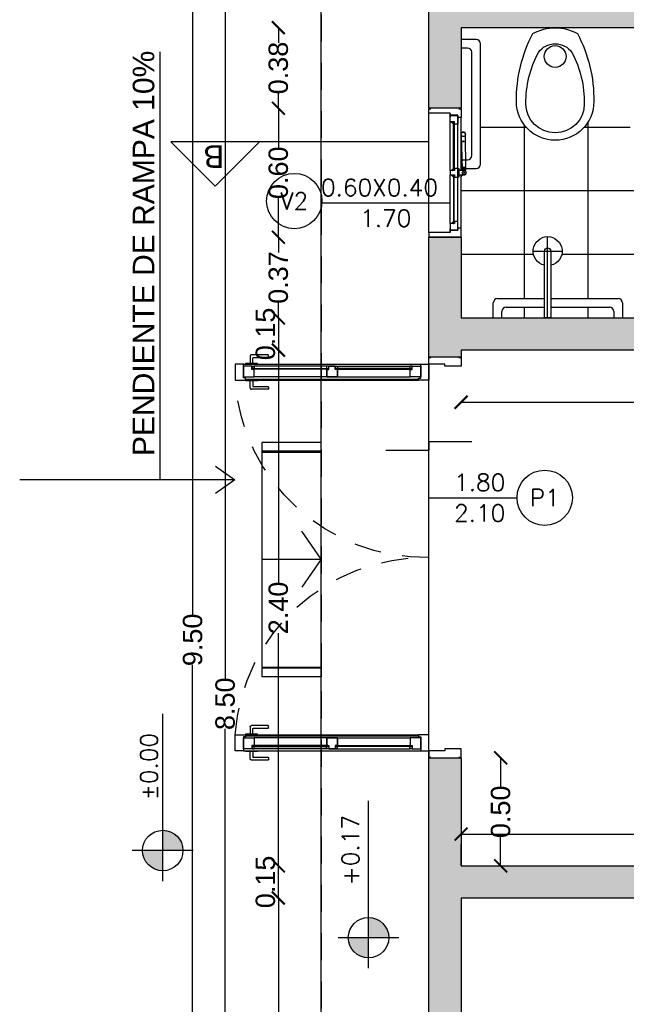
# Model space of a CAD drawing. Header units: millimetres. Extents: x 201 to 840, y 135 to 685.
# Tile 16 of 219: x 227.56 to 230.38, y 163.16 to 167.75. Entities that reach past the tile are written whole.
import ezdxf
from ezdxf.enums import TextEntityAlignment as Align

# ---------------------------------------------------------------- set-up
doc = ezdxf.new("R2010")
doc.units = ezdxf.units.MM
doc.linetypes.add('HIDDEN', pattern=[0.375, 0.25, -0.125])
doc.linetypes.add('HIDDEN2', pattern=[0.1875, 0.125, -0.0625])
doc.layers.add('001', color=1, linetype='Continuous', lineweight=5)
doc.layers.add('COTA NIVELES', color=2, linetype='Continuous', lineweight=20)
for name, color, linetype in [('01', 1, 'Continuous'), ('02', 2, 'Continuous'), ('03', 3, 'Continuous'), ('10', 251, 'Continuous'), ('ABERTURAS', 2, 'Continuous'), ('AREA', 2, 'Continuous'), ('cota', 2, 'Continuous'), ('L1', 2, 'Continuous'), ('LINEA DE CORTE', 4, 'Continuous'), ('LLAMADAS', 1, 'Continuous'), ('MAMPOSTERIA', 5, 'Continuous'), ('muro', 6, 'Continuous'), ('NIVELES', 1, 'Continuous'), ('piso', 1, 'Continuous'), ('pluvial', 30, 'Continuous'), ('PROYECCIONES', 2, 'Continuous'), ('SANITARIO ARTEF', 2, 'Continuous'), ('Techo', 4, 'Continuous')]:
    doc.layers.add(name, color=color, linetype=linetype)
doc.styles.add('ARIAL', font='arial.ttf', dxfattribs={"height": 0.06})
doc.styles.add('ROMANS', font='romans.shx')
doc.styles.get("Standard").update_dxf_attribs({"font": 'arial.ttf'})
doc.styles.add('STYLE1', font='ARIALUNI.TTF', dxfattribs={"height": 0.09})
doc.dimstyles.new('05', dxfattribs={"dimscale": 0, "dimtxt": 0.09, "dimasz": 0.05, "dimexe": 0, "dimexo": 0, "dimgap": 0, "dimtad": 0, "dimzin": 0, "dimdsep": 46, "dimtxsty": 'Standard', "dimblk": 'OPEN90', "dimcen": 0.25, "dimclrd": 1, "dimclre": 1, "dimclrt": 3, "dimadec": 0, "dimazin": 0, "dimtfac": 1, "dimtofl": 0, "dimtmove": 2, "dimatfit": 3, "dimldrblk": 'BOXFILLED', "dimfxl": 1, "dimtolj": 1, "dimtzin": 0, "dimarcsym": 0})
doc.dimstyles.new('D3', dxfattribs={"dimscale": 0, "dimtxt": 0.09, "dimasz": 0.06, "dimexe": 0, "dimexo": 0.15, "dimgap": 0, "dimtad": 0, "dimzin": 0, "dimdsep": 46, "dimtxsty": 'STYLE1', "dimblk": 'ARCHTICK', "dimcen": 1, "dimse1": 1, "dimse2": 1, "dimclrd": 1, "dimclre": 1, "dimclrt": 3, "dimadec": 0, "dimazin": 0, "dimtfac": 1, "dimtmove": 2, "dimatfit": 1, "dimldrblk": 'OPEN90', "dimfxl": 1, "dimtolj": 1, "dimtzin": 0, "dimarcsym": 0})

# ---------------------------------------------------------------- blocks, each defined once
blk = doc.blocks.new('_ARCHTICK')
at = {"color": 0, "linetype": 'ByBlock', "const_width": 0.15}
blk.add_lwpolyline([(-0.5, -0.5), (0.5, 0.5)], dxfattribs=at)
blk = doc.blocks.new('*D767')
at = {"layer": 'cota', "color": 1, "lineweight": -2}
for p, q in [((228.7663, 163.6583), (228.7663, 162.3259)), ((228.7663, 160.7583), (228.7663, 162.0907))]:
    blk.add_line(p, q, dxfattribs=at)
at = {"layer": 'DEFPOINTS', "color": 0}
for p in [(228.7663, 163.6583), (229.616, 163.6583), (229.6762, 160.7583)]:
    blk.add_point(p, dxfattribs=at)
at = {"layer": 'cota', "color": 1, "lineweight": -2, "xscale": 0.06, "yscale": 0.06, "zscale": 0.06}
for p, rotation in [((228.7663, 163.6583), 90), ((228.7663, 160.7583), 270)]:
    blk.add_blockref('_ARCHTICK', p, dxfattribs=dict(at, rotation=rotation))
at = {"layer": 'cota', "color": 3, "insert": (228.7663, 162.2083), "char_height": 0.09, "attachment_point": 5, "rotation": 90, "style": 'STYLE1'}
blk.add_mtext('\\A1;2.90', dxfattribs=at)
blk = doc.blocks.new('_OPEN90')
at = {"color": 0, "linetype": 'ByBlock'}
for p, q in [((0, 0), (-1, 0)), ((-0.5, 0.5), (0, 0)), ((0, 0), (-0.5, -0.5))]:
    blk.add_line(p, q, dxfattribs=at)
blk = doc.blocks.new('*D768')
at = {"layer": 'cota', "color": 1, "lineweight": -2}
for p, q in [((228.7663, 163.8083), (228.7663, 163.8683)), ((228.7663, 163.6583), (228.7663, 163.8083)), ((228.7663, 163.6583), (228.7663, 163.5983))]:
    blk.add_line(p, q, dxfattribs=at)
at = {"layer": 'DEFPOINTS', "color": 0}
for p in [(228.7663, 163.8083), (229.616, 163.8083), (229.6762, 163.6583)]:
    blk.add_point(p, dxfattribs=at)
at = {"layer": 'cota', "color": 1, "lineweight": -2, "xscale": 0.06, "yscale": 0.06, "zscale": 0.06}
for p, rotation in [((228.7663, 163.8083), 270), ((228.7663, 163.6583), 90)]:
    blk.add_blockref('_ARCHTICK', p, dxfattribs=dict(at, rotation=rotation))
at = {"layer": 'cota', "color": 3, "insert": (228.7063, 163.7333), "char_height": 0.09, "attachment_point": 5, "rotation": 90, "style": 'STYLE1'}
blk.add_mtext('\\A1;0.15', dxfattribs=at)
blk = doc.blocks.new('*D778')
at = {"layer": 'cota', "color": 1, "lineweight": -2}
for p, q in [((228.5189, 169.111), (228.5189, 164.6793)), ((228.5189, 160.6083), (228.5189, 164.4455))]:
    blk.add_line(p, q, dxfattribs=at)
at = {"layer": 'DEFPOINTS', "color": 0}
for p in [(228.5189, 169.111), (229.3776, 169.111), (229.3776, 160.6083)]:
    blk.add_point(p, dxfattribs=at)
at = {"layer": 'cota', "color": 1, "lineweight": -2, "xscale": 0.06, "yscale": 0.06, "zscale": 0.06}
for p, rotation in [((228.5189, 169.111), 90), ((228.5189, 160.6083), 270)]:
    blk.add_blockref('_ARCHTICK', p, dxfattribs=dict(at, rotation=rotation))
at = {"layer": 'cota', "color": 3, "insert": (228.5189, 164.5624), "char_height": 0.09, "attachment_point": 5, "rotation": 90, "style": 'STYLE1'}
blk.add_mtext('\\A1;8.50', dxfattribs=at)
blk = doc.blocks.new('*D784')
at = {"layer": 'cota', "color": 1, "lineweight": -2}
for p, q in [((229.616, 163.9556), (231.7722, 163.9556)), ((234.166, 163.9556), (232.0099, 163.9556))]:
    blk.add_line(p, q, dxfattribs=at)
at = {"layer": 'DEFPOINTS', "color": 0}
for p in [(234.166, 163.9556), (229.616, 163.8083), (234.166, 163.8083)]:
    blk.add_point(p, dxfattribs=at)
at = {"layer": 'cota', "color": 1, "lineweight": -2, "xscale": 0.06, "yscale": 0.06, "zscale": 0.06, "rotation": 180}
blk.add_blockref('_ARCHTICK', (229.616, 163.9556), dxfattribs=at)
at = {"layer": 'cota', "color": 1, "lineweight": -2, "xscale": 0.06, "yscale": 0.06, "zscale": 0.06}
blk.add_blockref('_ARCHTICK', (234.166, 163.9556), dxfattribs=at)
at = {"layer": 'cota', "color": 3, "insert": (231.891, 163.9556), "char_height": 0.09, "attachment_point": 5, "style": 'STYLE1'}
blk.add_mtext('\\A1;4.55', dxfattribs=at)
blk = doc.blocks.new('*D789')
at = {"layer": 'cota', "color": 1, "lineweight": -2}
for p, q in [((228.7663, 167.3333), (228.7663, 167.15)), ((228.7663, 166.7333), (228.7663, 166.9166))]:
    blk.add_line(p, q, dxfattribs=at)
at = {"layer": 'DEFPOINTS', "color": 0}
for p in [(228.7663, 167.3333), (229.466, 167.3333), (229.466, 166.7333)]:
    blk.add_point(p, dxfattribs=at)
at = {"layer": 'cota', "color": 1, "lineweight": -2, "xscale": 0.06, "yscale": 0.06, "zscale": 0.06}
for p, rotation in [((228.7663, 167.3333), 90), ((228.7663, 166.7333), 270)]:
    blk.add_blockref('_ARCHTICK', p, dxfattribs=dict(at, rotation=rotation))
at = {"layer": 'cota', "color": 3, "insert": (228.7663, 167.0333), "char_height": 0.09, "attachment_point": 5, "rotation": 90, "style": 'STYLE1'}
blk.add_mtext('\\A1;0.60', dxfattribs=at)
blk = doc.blocks.new('A2')
at = {"layer": '02'}
for centre, radius, start, end in [((-0.3439, 0), 0.18, 90, 180), ((-0.3364, -0.4822), 0.6622, 62.1907, 90.6458), ((-0.3537, 0), 0.1357, 90, 180), ((-0.348, -0.3635), 0.4992, 62.1907, 90.6458), ((-0.2091, 0), 0.2091, 330.307, 29.693), ((-0.1704, 0), 0.0956, 0, 54.7144), ((-0.3439, 0), 0.18, 180, 270), ((-0.3537, 0), 0.1357, 180, 270), ((-0.1704, 0), 0.0956, 305.2856, 0), ((-0.348, 0.3635), 0.4992, 269.3542, 297.8093), ((-0.3364, 0.4822), 0.6622, 269.3542, 297.8093)]:
    blk.add_arc(centre, radius, start, end, dxfattribs=at)
blk = doc.blocks.new('GBBRT')
at = {"layer": 'SANITARIO ARTEF', "ltscale": 0.01}
blk.add_circle((294.9322, 272.9144), 0.0507, dxfattribs=at)
at = {"layer": 'SANITARIO ARTEF', "ltscale": 0.8, "xscale": -1, "rotation": 270}
blk.add_blockref('A2', (294.9322, 273.0481), dxfattribs=at)
blk = doc.blocks.new('B4')
at = {"layer": '02'}
blk.add_lwpolyline([(0.3103, -0.015), (0.3103, 0.015), (0, 0.015), (0, -0.015)], close=True, dxfattribs=at)
for radius, start, end in [(0.0674, 192.8623, 167.1377), (0.015, 270, 90)]:
    blk.add_arc((0.3103, 0), radius, start, end, dxfattribs=at)
at = {"layer": 'ABERTURAS', "color": 1}
for p, q in [((0.3103, -0.0674), (0.3103, 0.0674)), ((0, 0), (0.3777, 0))]:
    blk.add_line(p, q, dxfattribs=at)
blk = doc.blocks.new('GBGB')
at = {"layer": '01', "ltscale": 0.015}
blk.add_line((-0.2675, 0.0994), (0.2875, 0.0994), dxfattribs=at)
at = {"layer": 'ABERTURAS', "color": 1}
for p, q in [((-0.2267, 0), (0, 0)), ((0.02, 0), (0.2467, 0)), ((-0.2475, -0.0356), (-0.01, -0.0356)), ((0.03, -0.0356), (0.2675, -0.0356)), ((-0.2475, -0.0506), (-0.0041, -0.0506)), ((-0.0011, -0.0506), (0, -0.0506)), ((0.0082, -0.0667), (0.0113, -0.0627)), ((0.0087, -0.067), (0.0118, -0.0631)), ((0.02, -0.0506), (0.2675, -0.0506)), ((0.0205, -0.0546), (0.0205, -0.0506))]:
    blk.add_line(p, q, dxfattribs=at)
at = {"layer": 'ABERTURAS'}
for points in [[(-0.2875, -0.0406), (-0.2875, -0.0506), (-0.2475, -0.0506), (-0.2475, -0.0356), (-0.2575, -0.0356), (-0.2575, -0.0006), (-0.2675, -0.0006), (-0.2675, 0.0994), (-0.2875, 0.0994), (-0.2875, 0.0894)], [(0.3075, -0.0406), (0.3075, -0.0506), (0.2675, -0.0506), (0.2675, -0.0356), (0.2775, -0.0356), (0.2775, -0.0006), (0.2875, -0.0006), (0.2875, 0.0994), (0.3075, 0.0994), (0.3075, 0.0894)], [(-0.2567, -0.035), (-0.2167, -0.035), (-0.2167, -0.02), (-0.2267, -0.02), (-0.2267, 0), (-0.2567, 0), (-0.2567, -0.035)], [(0, -0.02), (-0.01, -0.02), (-0.01, -0.035), (0.03, -0.035), (0.03, -0.02), (0.02, -0.02), (0.02, 0), (0, 0), (0, -0.02)], [(0.2767, -0.035), (0.2367, -0.035), (0.2367, -0.02), (0.2467, -0.02), (0.2467, 0), (0.2767, 0), (0.2767, -0.035)], [(-0.2167, -0.0155), (-0.2257, -0.0155), (-0.2257, -0.0065), (-0.2167, -0.0155)], [(-0.01, -0.0155), (-0.001, -0.0155), (-0.001, -0.0065), (-0.01, -0.0155)], [(0.03, -0.0155), (0.021, -0.0155), (0.021, -0.0065), (0.03, -0.0155)], [(0.2367, -0.0155), (0.2457, -0.0155), (0.2457, -0.0065), (0.2367, -0.0155)]]:
    blk.add_lwpolyline(points, dxfattribs=at)
for points in [[(-0.2642, 0.0007), (-0.2492, 0.0007), (-0.2492, 0), (-0.2642, 0)], [(0.2842, 0.0007), (0.2692, 0.0007), (0.2692, 0), (0.2842, 0)]]:
    blk.add_lwpolyline(points, close=True, dxfattribs=at)
at = {"layer": 'ABERTURAS', "color": 1}
for points in [[(-0.2257, -0.019), (-0.001, -0.019), (-0.001, -0.016), (-0.2257, -0.016)], [(0.2457, -0.019), (0.021, -0.019), (0.021, -0.016), (0.2457, -0.016)]]:
    blk.add_lwpolyline(points, close=True, dxfattribs=at)
for points in [[(0.03, -0.035), (0.03, -0.04), (-0.01, -0.04), (-0.01, -0.035)], [(0.02, -0.062), (0.02, -0.04)], [(-0.0041, -0.0506), (-0.0052, -0.0506), (-0.0052, -0.0546), (-0.0041, -0.0546)], [(0, -0.0506), (-0.0011, -0.0506)], [(-0.0011, -0.0546), (0, -0.0546)], [(0.0187, -0.0671), (0.0349, -0.0665), (0.0347, -0.0615), (0.0186, -0.0621)], [(0.02, -0.0546), (0.0398, -0.0546), (0.0398, -0.0506), (0.02, -0.0506)], [(0.021, -0.0671), (0.036, -0.0666), (0.0358, -0.0613), (0.0208, -0.0618)]]:
    blk.add_lwpolyline(points, dxfattribs=at)
for points in [[(0, -0.04), (0, -0.0649, 0.896192), (0.0198, -0.067, 0.896192)], [(0.1883, -0.0506), (0.0256, -0.0553, 0.414214), (0.0208, -0.0605), (0.0208, -0.0618)], [(0.021, -0.0671), (0.021, -0.0685, 0.414214), (0.0262, -0.0733), (0.1883, -0.0706)], [(0.193, -0.0695), (0.1936, -0.0694, 0.414214), (0.1985, -0.0643), (0.1982, -0.0563, 0.414214), (0.193, -0.0515), (0.1924, -0.0515)]]:
    blk.add_lwpolyline(points, format="xyb", dxfattribs=at)
for centre, radius in [((-0.0026, -0.0526), 0.0025), ((0.01, -0.0649), 0.009), ((0.01, -0.0649), 0.0025), ((0.156, -0.0617), 0.0025), ((0.1883, -0.0606), 0.01)]:
    blk.add_circle(centre, radius, dxfattribs=at)
at = {"layer": 'muro', "ltscale": 0.01}
for p, q in [((-0.29, -0.0506), (-0.29, 0.0994)), ((0.31, -0.0506), (0.31, 0.0994))]:
    blk.add_line(p, q, dxfattribs=at)
blk = doc.blocks.new('GTRG')
at = {"layer": 'SANITARIO ARTEF'}
for p, q in [((0, 0.56), (-0.07, 0.56)), ((-0.09, 0.54), (-0.09, -0.02)), ((0, 0.52), (-0.03, 0.52)), ((-0.05, 0.5), (-0.05, 0.02)), ((-0.03, 0), (0, 0)), ((-0.07, -0.04), (0, -0.04))]:
    blk.add_line(p, q, dxfattribs=at)
for centre, start, end in [((-0.07, 0.54), 90, 180), ((-0.03, 0.5), 90, 180), ((-0.03, 0.02), 180, 270), ((-0.07, -0.02), 180, 270)]:
    blk.add_arc(centre, 0.02, start, end, dxfattribs=at)
blk = doc.blocks.new('*D790')
at = {"layer": 'cota', "color": 1, "lineweight": -2}
for p, q in [((228.7663, 167.7083), (228.7663, 167.6376)), ((228.7663, 167.3333), (228.7663, 167.4039))]:
    blk.add_line(p, q, dxfattribs=at)
at = {"layer": 'DEFPOINTS', "color": 0}
for p in [(228.7663, 167.7083), (229.616, 167.7083), (229.541, 167.3333)]:
    blk.add_point(p, dxfattribs=at)
at = {"layer": 'cota', "color": 1, "lineweight": -2, "xscale": 0.06, "yscale": 0.06, "zscale": 0.06}
for p, rotation in [((228.7663, 167.7083), 90), ((228.7663, 167.3333), 270)]:
    blk.add_blockref('_ARCHTICK', p, dxfattribs=dict(at, rotation=rotation))
at = {"layer": 'cota', "color": 3, "insert": (228.7663, 167.5208), "char_height": 0.09, "attachment_point": 5, "rotation": 90, "style": 'STYLE1'}
blk.add_mtext('\\A1;0.38', dxfattribs=at)
blk = doc.blocks.new('fggf')
at = {"layer": 'AREA', "ltscale": 0.5}
for p, q in [((0.42, 0.4028), (0.46, 0.4028)), ((-0.63, 0.1262), (-0.59, 0.1262)), ((-0.59, 0.1264), (0.415, 0.1264)), ((0.42, 0.1262), (0.46, 0.1262))]:
    blk.add_line(p, q, dxfattribs=at)
at = {"layer": 'muro'}
for p, q in [((-0.0875, 0.4028), (-0.2179, 0.3121)), ((-0.0875, 0.1264), (-0.0875, 0.4028)), ((-0.0875, 0.4028), (0.043, 0.3121))]:
    blk.add_line(p, q, dxfattribs=at)
at = {"layer": 'piso', "color": 2}
for p, q in [((-0.63, 0.4028), (-0.63, 0.1262)), ((-0.59, 0.4028), (-0.59, 0.1262)), ((0.42, 0.4028), (0.42, 0.1262)), ((0.46, 0.4028), (0.46, 0.1262))]:
    blk.add_line(p, q, dxfattribs=at)
at = {"layer": 'piso'}
for p, q in [((-0.585, 0.1264), (-0.585, 0.4028)), ((0.415, 0.1264), (0.415, 0.4028))]:
    blk.add_line(p, q, dxfattribs=at)
blk = doc.blocks.new('*D814')
at = {"color": 1, "lineweight": -2}
for p, q in [((229.616, 165.9655), (230.5731, 165.9655)), ((231.766, 165.9655), (230.8089, 165.9655))]:
    blk.add_line(p, q, dxfattribs=at)
at = {"layer": 'DEFPOINTS', "color": 0}
for p in [(231.766, 166.3583), (229.616, 166.1733), (231.766, 165.9655)]:
    blk.add_point(p, dxfattribs=at)
at = {"color": 1, "lineweight": -2, "xscale": 0.06, "yscale": 0.06, "zscale": 0.06, "rotation": 180}
blk.add_blockref('_ARCHTICK', (229.616, 165.9655), dxfattribs=at)
at = {"color": 1, "lineweight": -2, "xscale": 0.06, "yscale": 0.06, "zscale": 0.06}
blk.add_blockref('_ARCHTICK', (231.766, 165.9655), dxfattribs=at)
at = {"color": 3, "insert": (230.691, 165.9655), "char_height": 0.09, "attachment_point": 5, "style": 'STYLE1'}
blk.add_mtext('\\A1;2.15', dxfattribs=at)
blk = doc.blocks.new('*D825')
at = {"layer": 'DEFPOINTS', "color": 0}
for p in [(229.466, 166.7333), (228.7663, 166.3583), (229.616, 166.3583)]:
    blk.add_point(p, dxfattribs=at)
at = {"layer": 'piso', "color": 1, "lineweight": -2}
for p, q in [((228.7663, 166.7333), (228.7663, 166.6625)), ((228.7663, 166.3583), (228.7663, 166.4291))]:
    blk.add_line(p, q, dxfattribs=at)
at = {"layer": 'piso', "color": 1, "lineweight": -2, "xscale": 0.06, "yscale": 0.06, "zscale": 0.06}
for p, rotation in [((228.7663, 166.7333), 90), ((228.7663, 166.3583), 270)]:
    blk.add_blockref('_ARCHTICK', p, dxfattribs=dict(at, rotation=rotation))
at = {"layer": 'piso', "color": 3, "insert": (228.7663, 166.5458), "char_height": 0.09, "attachment_point": 5, "rotation": 90, "style": 'STYLE1'}
blk.add_mtext('\\A1;0.37', dxfattribs=at)
blk = doc.blocks.new('*D826')
at = {"layer": 'DEFPOINTS', "color": 0}
for p in [(229.616, 166.3583), (228.7663, 166.2083), (229.616, 166.2083)]:
    blk.add_point(p, dxfattribs=at)
at = {"layer": 'piso', "color": 1, "lineweight": -2}
for p, q in [((228.7663, 166.3583), (228.7663, 166.4183)), ((228.7663, 166.3583), (228.7663, 166.2083)), ((228.7663, 166.2083), (228.7663, 166.1483))]:
    blk.add_line(p, q, dxfattribs=at)
at = {"layer": 'piso', "color": 1, "lineweight": -2, "xscale": 0.06, "yscale": 0.06, "zscale": 0.06}
for p, rotation in [((228.7663, 166.3583), 270), ((228.7663, 166.2083), 90)]:
    blk.add_blockref('_ARCHTICK', p, dxfattribs=dict(at, rotation=rotation))
at = {"layer": 'piso', "color": 3, "insert": (228.7063, 166.2833), "char_height": 0.09, "attachment_point": 5, "rotation": 90, "style": 'STYLE1'}
blk.add_mtext('\\A1;0.15', dxfattribs=at)
blk = doc.blocks.new('*D827')
at = {"layer": 'DEFPOINTS', "color": 0}
for p in [(228.3676, 169.611), (228.966, 169.611), (228.966, 160.1083)]:
    blk.add_point(p, dxfattribs=at)
at = {"layer": 'piso', "color": 1, "lineweight": -2}
for p, q in [((228.3676, 169.611), (228.3676, 164.9765)), ((228.3676, 160.1083), (228.3676, 164.7428))]:
    blk.add_line(p, q, dxfattribs=at)
at = {"layer": 'piso', "color": 1, "lineweight": -2, "xscale": 0.06, "yscale": 0.06, "zscale": 0.06}
for p, rotation in [((228.3676, 169.611), 90), ((228.3676, 160.1083), 270)]:
    blk.add_blockref('_ARCHTICK', p, dxfattribs=dict(at, rotation=rotation))
at = {"layer": 'piso', "color": 3, "insert": (228.3676, 164.8596), "char_height": 0.09, "attachment_point": 5, "rotation": 90, "style": 'STYLE1'}
blk.add_mtext('\\A1;9.50', dxfattribs=at)
blk = doc.blocks.new('*D828')
at = {"layer": 'DEFPOINTS', "color": 0}
for p in [(228.7663, 166.2083), (229.616, 166.2083), (229.616, 163.8083)]:
    blk.add_point(p, dxfattribs=at)
at = {"layer": 'piso', "color": 1, "lineweight": -2}
for p, q in [((228.7663, 166.2083), (228.7663, 165.1259)), ((228.7663, 163.8083), (228.7663, 164.8907))]:
    blk.add_line(p, q, dxfattribs=at)
at = {"layer": 'piso', "color": 1, "lineweight": -2, "xscale": 0.06, "yscale": 0.06, "zscale": 0.06}
for p, rotation in [((228.7663, 166.2083), 90), ((228.7663, 163.8083), 270)]:
    blk.add_blockref('_ARCHTICK', p, dxfattribs=dict(at, rotation=rotation))
at = {"layer": 'piso', "color": 3, "insert": (228.7663, 165.0083), "char_height": 0.09, "attachment_point": 5, "rotation": 90, "style": 'STYLE1'}
blk.add_mtext('\\A1;2.40', dxfattribs=at)
blk = doc.blocks.new('*D829')
at = {"layer": 'DEFPOINTS', "color": 0}
for p in [(229.616, 164.3108), (229.616, 163.8083), (229.8, 163.8083)]:
    blk.add_point(p, dxfattribs=at)
at = {"layer": 'piso', "color": 1, "lineweight": -2}
for p, q in [((229.8, 164.3108), (229.8, 164.1762)), ((229.8, 163.8083), (229.8, 163.9428))]:
    blk.add_line(p, q, dxfattribs=at)
at = {"layer": 'piso', "color": 1, "lineweight": -2, "xscale": 0.06, "yscale": 0.06, "zscale": 0.06}
for p, rotation in [((229.8, 164.3108), 90), ((229.8, 163.8083), 270)]:
    blk.add_blockref('_ARCHTICK', p, dxfattribs=dict(at, rotation=rotation))
at = {"layer": 'piso', "color": 3, "insert": (229.8, 164.0595), "char_height": 0.09, "attachment_point": 5, "rotation": 90, "style": 'STYLE1'}
blk.add_mtext('\\A1;0.50', dxfattribs=at)
blk = doc.blocks.new('A$C3420644B')
at = {"layer": '01'}
for p, q in [((0.0375, 0.2814), (0.8625, 0.2814)), ((0.0475, 0.2114), (0.8525, 0.2114)), ((0.0475, 0.2064), (0.8525, 0.2064))]:
    blk.add_line(p, q, dxfattribs=at)
for points in [[(0.0775, 0.2609), (0.43, 0.2609), (0.43, 0.2569), (0.0775, 0.2569)], [(0.8225, 0.2609), (0.47, 0.2609), (0.47, 0.2569), (0.8225, 0.2569)]]:
    blk.add_lwpolyline(points, dxfattribs=at)
at = {"layer": '02'}
for p, q in [((0.435, 0.2714), (0.0878, 0.2714)), ((0.465, 0.2714), (0.8122, 0.2714)), ((0.425, 0.2214), (0.0875, 0.2214)), ((0.475, 0.2214), (0.8125, 0.2214))]:
    blk.add_line(p, q, dxfattribs=at)
at = {"layer": '03'}
for points in [[(0, 0.2814), (0, 0.2064), (0.0475, 0.2064), (0.0475, 0.2164), (0.0375, 0.2164), (0.0375, 0.2814), (0, 0.2814), (0, 0.2814)], [(0.9, 0.2814), (0.9, 0.2064), (0.8525, 0.2064), (0.8525, 0.2164), (0.8625, 0.2164), (0.8625, 0.2814), (0.9, 0.2814), (0.9, 0.2814)], [(0.0375, 0.2214), (0.0375, 0.2214), (0.0875, 0.2214), (0.0875, 0.2564), (0.0775, 0.2564), (0.0775, 0.2714), (0.0375, 0.2714), (0.0375, 0.2499), (0.0375, 0.2499), (0.0375, 0.2214), (0.0375, 0.2214)], [(0.475, 0.2214), (0.475, 0.2214), (0.425, 0.2214), (0.425, 0.2564), (0.435, 0.2564), (0.435, 0.2714), (0.475, 0.2714), (0.475, 0.2714), (0.475, 0.2714)], [(0.425, 0.2214), (0.425, 0.2214), (0.475, 0.2214), (0.475, 0.2564), (0.465, 0.2564), (0.465, 0.2714), (0.425, 0.2714), (0.425, 0.2714), (0.425, 0.2714)], [(0.425, 0.2564), (0.425, 0.2214), (0.425, 0.2214)], [(0.475, 0.2564), (0.475, 0.2214), (0.475, 0.2214)], [(0.8625, 0.2214), (0.8625, 0.2214), (0.8125, 0.2214), (0.8125, 0.2564), (0.8225, 0.2564), (0.8225, 0.2714), (0.8625, 0.2714), (0.8625, 0.2499), (0.8625, 0.2499), (0.8625, 0.2214), (0.8625, 0.2214)]]:
    blk.add_lwpolyline(points, dxfattribs=at)
for points in [[(0.0878, 0.2714), (0.0878, 0.2614), (0.0778, 0.2614), (0.0778, 0.2714)], [(0.4247, 0.2714), (0.4247, 0.2614), (0.4347, 0.2614), (0.4347, 0.2714)], [(0.4753, 0.2714), (0.4753, 0.2614), (0.4653, 0.2614), (0.4653, 0.2714)], [(0.8122, 0.2714), (0.8122, 0.2614), (0.8222, 0.2614), (0.8222, 0.2714)], [(0.8122, 0.2714), (0.8122, 0.2614), (0.8222, 0.2614), (0.8222, 0.2714)]]:
    blk.add_lwpolyline(points, close=True, dxfattribs=at)
at = {"layer": 'ABERTURAS', "linetype": 'HIDDEN2'}
for points in [[(0.0817, 0.2846), (0.0817, 0.3094, -0.414214), (0.0837, 0.3114), (0.152, 0.3114, 0.414214), (0.154, 0.3134), (0.154, 0.3221, 0.414214), (0.152, 0.3241), (0.0753, 0.3241, 0.414214), (0.069, 0.3178), (0.069, 0.2846)], [(0.0817, 0.2032), (0.0817, 0.1784, 0.414214), (0.0837, 0.1764), (0.152, 0.1764, -0.414214), (0.154, 0.1744), (0.154, 0.1658, -0.414214), (0.152, 0.1638), (0.0753, 0.1638, -0.414214), (0.069, 0.1701), (0.069, 0.2032)]]:
    blk.add_lwpolyline(points, format="xyb", dxfattribs=at)
for points in [[(0.1032, 0.2814), (0.1032, 0.2846), (0.0475, 0.2846), (0.0475, 0.2814)], [(0.1032, 0.2064), (0.1032, 0.2032), (0.0475, 0.2032), (0.0475, 0.2064)]]:
    blk.add_lwpolyline(points, dxfattribs=at)
blk = doc.blocks.new('pv')
at = {"layer": 'ABERTURAS', "ltscale": 0.01}
for points in [[(269.7173, 320.946), (269.7173, 320.936), (269.7473, 320.936), (269.7573, 320.936), (269.7573, 320.986), (269.7573, 321.011), (269.7473, 321.011), (269.7473, 321.086), (269.7173, 321.086), (269.7173, 321.076)], [(271.5773, 320.946), (271.5773, 320.936), (271.5473, 320.936), (271.5373, 320.936), (271.5373, 320.986), (271.5373, 321.011), (271.5473, 321.011), (271.5473, 321.086), (271.5773, 321.086), (271.5773, 321.076)]]:
    blk.add_lwpolyline(points, dxfattribs=at)
at = {"layer": 'ABERTURAS', "color": 250, "linetype": 'HIDDEN2'}
for centre, start, end in [((269.7611, 321.1018), 358.9719, 86.049), ((271.5334, 321.1018), 93.951, 181.0281)]:
    blk.add_arc(centre, 0.8863, start, end, dxfattribs=at)
at = {"layer": 'MAMPOSTERIA'}
for points in [[(269.7148, 320.936), (269.7148, 321.086)], [(271.5798, 321.086), (271.5798, 320.936)]]:
    blk.add_lwpolyline(points, dxfattribs=at)
at = {"layer": '001', "xscale": -1, "rotation": 90.00760876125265}
blk.add_blockref('A$C3420644B', (270.0286, 321.986), dxfattribs=at)
at = {"layer": '001', "rotation": 269.9923912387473}
blk.add_blockref('A$C3420644B', (271.2659, 321.986), dxfattribs=at)

msp = doc.modelspace()

# ---------------------------------------------------------------- hatches: boundary and pattern name
at = {"layer": '10'}
h = msp.add_hatch(color=256, dxfattribs=at)
h.paths.add_polyline_path([(234.316, 169.111), (232.491, 169.111), (232.491, 168.961), (234.166, 168.961), (234.166, 168.1596), (234.166, 168.1596), (234.316, 168.1596)])
h.paths.add_polyline_path([(232.491, 169.111), (231.016, 169.111), (231.016, 168.961), (231.766, 168.961), (231.766, 168.9128), (231.916, 168.9128), (231.916, 168.961), (232.491, 168.961)])
h.paths.add_polyline_path([(234.316, 167.1596), (234.166, 167.1596), (234.166, 166.3583), (233.566, 166.3583), (233.566, 166.2083), (234.166, 166.2083), (234.166, 166.1583), (234.316, 166.1583)])
h.paths.add_polyline_path([(231.916, 167.9278), (231.766, 167.9278), (231.766, 167.8583), (231.716, 167.8583), (231.716, 167.7083), (231.766, 167.7083), (231.766, 166.3583), (229.616, 166.3583), (229.616, 166.7333), (229.466, 166.7333), (229.466, 166.1758), (229.616, 166.1758), (229.616, 166.2083), (231.916, 166.2083)])
h.paths.add_polyline_path([(229.616, 168.961), (229.466, 168.961), (229.466, 167.8583), (229.616, 167.8583)])
h.paths.add_polyline_path([(229.616, 169.111), (229.466, 169.111), (229.466, 168.961), (229.616, 168.961)])
h.paths.add_polyline_path([(229.616, 167.7083), (230.731, 167.7083), (230.731, 167.8583), (229.466, 167.8583), (229.466, 167.3333), (229.616, 167.3333)])
h.paths.add_polyline_path([(229.616, 163.6583), (231.331, 163.6583), (231.331, 163.8083), (229.616, 163.8083), (229.616, 164.3108), (229.466, 164.3108), (229.466, 160.6083), (230.516, 160.6083), (230.516, 160.7583), (229.616, 160.7583)])
h.paths.add_polyline_path([(235.316, 163.8063), (234.816, 163.8063), (234.316, 163.8083), (234.316, 164.2933), (234.166, 164.2933), (234.166, 163.8083), (233.651, 163.8083), (233.651, 163.6583), (235.166, 163.6583), (235.166, 160.7583), (234.366, 160.7583), (234.366, 160.6083), (235.316, 160.6083)])
h.paths.add_polyline_path([(233.366, 160.7583), (232.566, 160.7583), (232.566, 163.6583), (232.666, 163.6583), (232.666, 163.8083), (232.491, 163.8083), (232.491, 160.6083), (233.366, 160.6083)])
h.paths.add_polyline_path([(232.491, 163.8083), (232.316, 163.8083), (232.316, 163.6583), (232.416, 163.6583), (232.416, 160.7583), (231.516, 160.7583), (231.516, 160.6083), (232.491, 160.6083)])
at = {"layer": 'NIVELES', "ltscale": 0.01}
h = msp.add_hatch(color=256, dxfattribs=at)
h.paths.add_polyline_path([(228.1345, 163.8792, 0.414214), (228.2285, 163.7851), (228.2285, 163.8792)])
h.paths.add_polyline_path([(228.2285, 163.9733), (228.2285, 163.8792), (228.3226, 163.8792, 0.414214)])
h = msp.add_hatch(color=256, dxfattribs=at)
h.paths.add_polyline_path([(229.0914, 163.4736, 0.414214), (229.1855, 163.3796), (229.1855, 163.4736)])
h.paths.add_polyline_path([(229.1855, 163.5677), (229.1855, 163.4736), (229.2796, 163.4736, 0.414214)])

# ---------------------------------------------------------------- linework, layer by layer
at = {"layer": 'L1'}
for p, q in [((228.9685, 166.8932, 0.0629), (229.5654, 166.8932, 0.0629)), ((229.4684, 165.521, 0.0629), (229.8765, 165.521, 0.0629))]:
    msp.add_line(p, q, dxfattribs=at)
for centre in [(228.8402, 166.9016, 0.0629), (230.0051, 165.521, 0.0629)]:
    msp.add_circle(centre, 0.1286, dxfattribs=at)
at = {"layer": 'LINEA DE CORTE', "elevation": 0.0629}
msp.add_lwpolyline([(229.466, 167.1768), (228.266, 167.1768), (228.472, 166.9709), (228.678, 167.1768)], dxfattribs=at)
at = {"layer": 'MAMPOSTERIA', "elevation": 0.0629}
for points in [[(229.616, 166.7333), (229.616, 166.3583), (231.766, 166.3583), (231.766, 167.7083), (231.716, 167.7083), (231.716, 167.8583), (231.766, 167.8583), (231.766, 167.9278), (231.916, 167.9278), (231.916, 166.2083), (229.616, 166.2083), (229.616, 166.1758), (229.466, 166.1758), (229.466, 166.7333), (229.616, 166.7333)], [(229.466, 167.3333), (229.466, 167.8583), (230.731, 167.8583), (230.731, 167.7083), (229.616, 167.7083), (229.616, 167.3333), (229.466, 167.3333)], [(229.466, 160.6083), (229.466, 164.3108), (229.616, 164.3108), (229.616, 163.8083), (231.331, 163.8083), (231.331, 163.6583), (229.616, 163.6583), (229.616, 160.7583), (230.516, 160.7583), (230.516, 160.6083), (229.466, 160.6083)], [(229.616, 163.8083), (229.616, 163.9083)]]:
    msp.add_lwpolyline(points, dxfattribs=at)
at = {"layer": 'NIVELES', "color": 3}
for p, q in [((228.2285, 163.7376, 0.0629), (228.2285, 164.5157, 0.0629)), ((229.1855, 163.3321, 0.0629), (229.1855, 164.1101, 0.0629))]:
    msp.add_line(p, q, dxfattribs=at)
at = {"layer": 'NIVELES', "color": 1}
for p, q in [((228.3703, 163.8794, 0.0629), (228.0868, 163.8794, 0.0629)), ((229.3272, 163.4738, 0.0629), (229.0437, 163.4738, 0.0629))]:
    msp.add_line(p, q, dxfattribs=at)
at = {"layer": 'NIVELES', "color": 3}
for centre in [(228.2285, 163.8794, 0.0629), (229.1855, 163.4738, 0.0629)]:
    msp.add_circle(centre, 0.0941, dxfattribs=at)
at = {"layer": 'piso'}
for p, q in [((229.9196, 167.2441, 0.0629), (229.706, 167.2441, 0.0629)), ((229.9113, 166.4483, 0.0629), (229.9113, 167.2541, 0.0629)), ((230.4028, 167.2441, 0.0629), (230.1874, 167.2441, 0.0629)), ((230.2066, 166.4483, 0.0629), (230.2066, 167.2697, 0.0629)), ((231.1643, 166.9488, 0.0629), (229.616, 166.9488, 0.0629)), ((229.953, 166.6536, 0.0629), (229.616, 166.6536, 0.0629)), ((230.9651, 166.6536, 0.0629), (230.0844, 166.6536, 0.0629)), ((229.9113, 166.3583, 0.0629), (229.9113, 166.4083, 0.0629)), ((230.2066, 166.3583, 0.0629), (230.2066, 166.4083, 0.0629)), ((229.466, 164.3108, 0.0629), (229.466, 166.1758, 0.0629))]:
    msp.add_line(p, q, dxfattribs=at)
at = {"layer": 'piso', "elevation": 0.0629}
msp.add_lwpolyline([(234.816, 163.8083), (235.816, 163.8083), (235.816, 160.1083), (228.966, 160.1083), (228.966, 169.611), (234.816, 169.611), (234.816, 163.8083)], dxfattribs=at)
at = {"layer": 'piso', "color": 3, "ltscale": 0.01, "elevation": 0.0629}
msp.add_lwpolyline([(229.666, 165.7808), (229.466, 165.7808), (229.466, 165.7408), (229.266, 165.7408)], dxfattribs=at)
at = {"layer": 'pluvial', "linetype": 'HIDDEN2'}
msp.add_line((228.966, 169.1193, 0.0629), (228.966, 160.1083, 0.0629), dxfattribs=at)
at = {"layer": 'PROYECCIONES', "linetype": 'HIDDEN', "elevation": 0.0629}
msp.add_lwpolyline([(228.966, 160.1083), (228.966, 169.611), (234.816, 169.611), (234.816, 163.8083), (235.816, 163.8083), (235.816, 160.1083)], close=True, dxfattribs=at)
at = {"layer": 'SANITARIO ARTEF'}
for p, q in [((229.766, 166.3583, 0.0629), (229.766, 166.4283, 0.0629)), ((229.786, 166.4483, 0.0629), (230.0037, 166.4483, 0.0629)), ((230.0337, 166.4483, 0.0629), (230.346, 166.4483, 0.0629)), ((230.366, 166.4283, 0.0629), (230.366, 166.3583, 0.0629)), ((229.806, 166.3583, 0.0629), (229.806, 166.3883, 0.0629)), ((229.826, 166.4083, 0.0629), (230.0037, 166.4083, 0.0629)), ((230.0337, 166.4083, 0.0629), (230.306, 166.4083, 0.0629)), ((230.326, 166.3883, 0.0629), (230.326, 166.3583, 0.0629))]:
    msp.add_line(p, q, dxfattribs=at)
for centre, start, end in [((229.786, 166.4283, 0.0629), 90, 180), ((230.346, 166.4283, 0.0629), 0, 90), ((229.826, 166.3883, 0.0629), 90, 180), ((230.306, 166.3883, 0.0629), 0, 90)]:
    msp.add_arc(centre, 0.02, start, end, dxfattribs=at)

# ---------------------------------------------------------------- block references
at = {"rotation": 180}
msp.add_blockref('GTRG', (229.616, 167.6138, 0.0629), dxfattribs=at)
at = {"ltscale": 0.8, "xscale": -1, "rotation": 270}
msp.add_blockref('B4', (230.0187, 166.3583, 0.0629), dxfattribs=at)
at = {"layer": '001', "rotation": 269.9999999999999}
msp.add_blockref('fggf', (228.5632, 165.1483, 0.0629), dxfattribs=at)
at = {"layer": '03', "xscale": -1, "rotation": 89.99999957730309}
msp.add_blockref('pv', (550.552, 435.8905, 0.0629), dxfattribs=at)
at = {"layer": 'ABERTURAS'}
msp.add_blockref('GBBRT', (-64.8787, -105.3398, 0.0629), dxfattribs=at)
at = {"layer": 'ABERTURAS', "rotation": 90}
msp.add_blockref('GBGB', (229.5654, 167.0233, 0.0629), dxfattribs=at)

# ---------------------------------------------------------------- texts
at = {"layer": 'COTA NIVELES', "insert": (228.1248, 164.1136, 0.0629), "char_height": 0.07938, "width": 2.932787, "attachment_point": 1, "rotation": 90, "style": 'ROMANS'}
msp.add_mtext('±0.00', dxfattribs=at)
at = {"layer": 'COTA NIVELES', "style": 'ROMANS'}
msp.add_attdef('+0.17', (229.1414, 163.7178, 0.0629), '_0.00', height=0.07938, rotation=90, dxfattribs=at)
at = {"layer": 'L1', "style": 'ROMANS'}
for tag, p in [('0.60X0.40', (228.9646, 166.9249, 0.0629)), ('1.80', (229.5834, 165.5527, 0.0629))]:
    msp.add_attdef(tag, p, '0.80', height=0.07938, dxfattribs=at)
for tag, p in [('V2', (228.8402, 166.9016, 0.0629)), ('P1', (230.0051, 165.521, 0.0629))]:
    msp.add_attdef(tag, text='p1', height=0.07938, dxfattribs=at).set_placement(p, align=Align.MIDDLE)
for tag, p in [('1.70', (229.1464, 166.8614, 0.0629)), ('2.10', (229.5834, 165.4892, 0.0629))]:
    msp.add_attdef(tag, text='2.10', height=0.07938, dxfattribs=at).set_placement(p, align=Align.TOP_LEFT)
at = {"layer": 'LINEA DE CORTE', "style": 'ARIAL'}
msp.add_attdef('B', (228.5149, 167.1609, 0.0629), 'LETRA...', height=0.105, rotation=180, dxfattribs=at)
at = {"layer": 'Techo', "ltscale": 0.5, "insert": (228.0891, 165.7151, 0.0629), "char_height": 0.1, "attachment_point": 1, "rotation": 90}
msp.add_mtext_dynamic_manual_height_columns('{\\C2;PENDIENTE DE RAMPA 10%}', width=1.96537, gutter_width=12.5, heights=[0], dxfattribs=at)

# ---------------------------------------------------------------- dimensions: what is measured, and where the dimension line sits
dim = msp.add_linear_dim(base=(231.766, 165.9655, 0.0629), p1=(229.616, 166.1733, 0.0629), p2=(231.766, 166.3583, 0.0629), dimstyle='D3', override={"dimscale": 1})
dim.commit()
dim.dimension.update_dxf_attribs({"geometry": '*D814', "text_midpoint": (230.691, 165.9655, 0.0629)})
at = {"layer": 'cota'}
dim = msp.add_linear_dim(base=(228.5189, 169.111, 0.0629), p1=(229.3776, 160.6083, 0.0629), p2=(229.3776, 169.111, 0.0629), angle=90, dimstyle='D3', override={"dimscale": 1}, dxfattribs=at)
dim.commit()
dim.dimension.update_dxf_attribs({"geometry": '*D778', "text_midpoint": (228.5189, 164.5624, 0.0629), "dimtype": 160})
for base, p1, p2, angle, picture, middle in [((228.7662726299, 167.7082750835, 0.0629221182), (229.541036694, 167.3332750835, 0.0629221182), (229.6160366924, 167.7082750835, 0.0629221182), 90, '*D790', (228.7662726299, 167.5207750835, 0.0629221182)), ((228.7663, 167.3333, 0.0629), (229.466, 166.7333, 0.0629), (229.466, 167.3333, 0.0629), 90, '*D789', (228.7663, 167.0333, 0.0629)), ((234.166, 163.9556, 0.0629), (229.616, 163.8083, 0.0629), (234.166, 163.8083, 0.0629), 180, '*D784', (231.891, 163.9556, 0.0629)), ((228.7663, 163.8083, 0.0629), (229.6762, 163.6583, 0.0629), (229.616, 163.8083, 0.0629), 90, '*D768', (228.7063, 163.7333, 0.0629)), ((228.7663, 163.6583, 0.0629), (229.6762, 160.7583, 0.0629), (229.616, 163.6583, 0.0629), 90, '*D767', (228.7663, 162.2083, 0.0629))]:
    dim = msp.add_linear_dim(base=base, p1=p1, p2=p2, angle=angle, dimstyle='D3', override={"dimscale": 1}, dxfattribs=at)
    dim.commit()
    dim.dimension.update_dxf_attribs({"geometry": picture, "text_midpoint": middle})
at = {"layer": 'piso'}
for base, p1, p2, picture, middle in [((228.3676, 169.611, 0.0629), (228.966, 160.1083, 0.0629), (228.966, 169.611, 0.0629), '*D827', (228.3676, 164.8596, 0.0629)), ((228.7662726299, 166.3582750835, 0.0629221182), (229.4660366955, 166.7332750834, 0.0629221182), (229.6160366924, 166.3582750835, 0.0629221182), '*D825', (228.7662726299, 166.5457750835, 0.0629221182)), ((228.7663, 166.2083, 0.0629), (229.616, 166.3583, 0.0629), (229.616, 166.2083, 0.0629), '*D826', (228.7063, 166.2833, 0.0629)), ((228.7663, 166.2083, 0.0629), (229.616, 163.8083, 0.0629), (229.616, 166.2083, 0.0629), '*D828', (228.7663, 165.0083, 0.0629)), ((229.8, 163.8083, 0.0629), (229.616, 164.3108, 0.0629), (229.616, 163.8083, 0.0629), '*D829', (229.8, 164.0595, 0.0629))]:
    dim = msp.add_linear_dim(base=base, p1=p1, p2=p2, angle=90, dimstyle='D3', override={"dimscale": 1}, dxfattribs=at)
    dim.commit()
    dim.dimension.update_dxf_attribs({"geometry": picture, "text_midpoint": middle})

# ---------------------------------------------------------------- leaders
at = {"layer": 'LLAMADAS'}
msp.add_leader([(228.5632, 165.6042, 0.0629), (228.2172, 165.6042, 0.0629), (228.2172, 167.5961, 0.0629)], dimstyle='05', override={"dimscale": 1, "dimasz": 0.09, "dimldrblk": 'OPEN90'}, dxfattribs=at)

doc.saveas('drawing.dxf')
